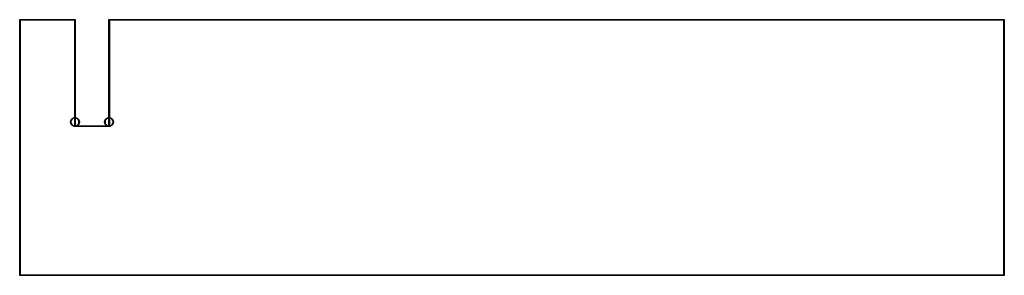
# Model space of a CAD drawing. Extents: x 87 to 362, y -188 to -117.
import ezdxf

# ---------------------------------------------------------------- set-up
doc = ezdxf.new("R2010")
doc.units = 0
doc.header["$MEASUREMENT"] = 0
doc.layers.add('BLACK', color=7, linetype='CONTINUOUS')

msp = doc.modelspace()

# ---------------------------------------------------------------- linework, layer by layer
at = {"layer": 'Black'}
for p, q in [((86.95, -116.681), (86.9511, -116.675)), ((86.95, -188.119), (86.95, -116.681)), ((86.9511, -116.668), (86.9534, -116.662)), ((86.9511, -116.675), (86.9511, -116.668)), ((86.9534, -116.662), (86.9545, -116.656)), ((86.9545, -116.656), (86.9578, -116.65)), ((86.9578, -116.65), (86.96, -116.644)), ((86.96, -116.644), (86.9643, -116.639)), ((86.9643, -116.639), (86.9675, -116.633)), ((86.9675, -116.633), (86.9726, -116.629)), ((86.9726, -116.629), (86.9768, -116.624)), ((86.9768, -116.624), (86.9825, -116.621)), ((86.9825, -116.621), (86.9875, -116.616)), ((86.9875, -116.616), (86.9937, -116.614)), ((86.9937, -116.614), (86.9993, -116.611)), ((86.9993, -116.611), (87.0058, -116.61)), ((87.0058, -116.61), (87.012, -116.607)), ((87.012, -116.607), (87.0185, -116.607)), ((87.0185, -116.607), (87.025, -116.606)), ((87.025, -116.606), (102.394, -116.606)), ((102.319, -116.756), (87.1, -116.756)), ((87.1, -116.756), (87.1, -188.044)), ((102.319, -144.01), (102.319, -116.756)), ((102.394, -116.606), (102.4, -116.607)), ((102.4, -116.607), (102.407, -116.607)), ((102.407, -116.607), (102.413, -116.61)), ((102.413, -116.61), (102.419, -116.611)), ((102.419, -116.611), (102.425, -116.614)), ((102.425, -116.614), (102.431, -116.616)), ((102.431, -116.616), (102.436, -116.621)), ((102.436, -116.621), (102.442, -116.624)), ((102.442, -116.624), (102.446, -116.629)), ((102.446, -116.629), (102.451, -116.633)), ((102.451, -116.633), (102.454, -116.639)), ((102.454, -116.639), (102.459, -116.644)), ((102.459, -116.644), (102.461, -116.65)), ((102.461, -116.65), (102.464, -116.656)), ((102.464, -116.656), (102.465, -116.662)), ((102.465, -116.662), (102.468, -116.668)), ((102.468, -116.668), (102.468, -116.675)), ((102.468, -116.675), (102.469, -116.681)), ((102.469, -116.681), (102.469, -144.01)), ((111.844, -116.681), (111.845, -116.675)), ((111.844, -144.01), (111.844, -116.681)), ((111.845, -116.668), (111.847, -116.662)), ((111.845, -116.675), (111.845, -116.668)), ((111.847, -116.662), (111.848, -116.656)), ((111.848, -116.656), (111.852, -116.65)), ((111.852, -116.65), (111.854, -116.644)), ((111.854, -116.644), (111.858, -116.639)), ((111.858, -116.639), (111.861, -116.633)), ((111.861, -116.633), (111.866, -116.629)), ((111.866, -116.629), (111.871, -116.624)), ((111.871, -116.624), (111.876, -116.621)), ((111.876, -116.621), (111.881, -116.616)), ((111.881, -116.616), (111.887, -116.614)), ((111.887, -116.614), (111.893, -116.611)), ((111.893, -116.611), (111.9, -116.61)), ((111.9, -116.61), (111.906, -116.607)), ((111.906, -116.607), (111.912, -116.607)), ((111.912, -116.607), (111.919, -116.606)), ((111.919, -116.606), (361.95, -116.606)), ((361.875, -116.756), (111.994, -116.756)), ((111.994, -116.756), (111.994, -144.01)), ((361.875, -188.044), (361.875, -116.756)), ((361.95, -116.606), (361.956, -116.607)), ((361.956, -116.607), (361.963, -116.607)), ((361.963, -116.607), (361.969, -116.61)), ((361.969, -116.61), (361.976, -116.611)), ((361.976, -116.611), (361.981, -116.614)), ((361.981, -116.614), (361.988, -116.616)), ((361.988, -116.616), (361.993, -116.621)), ((361.993, -116.621), (361.998, -116.624)), ((361.998, -116.624), (362.002, -116.629)), ((362.002, -116.629), (362.007, -116.633)), ((362.007, -116.633), (362.011, -116.639)), ((362.011, -116.639), (362.015, -116.644)), ((362.015, -116.644), (362.017, -116.65)), ((362.017, -116.65), (362.02, -116.656)), ((362.02, -116.656), (362.022, -116.662)), ((362.022, -116.662), (362.024, -116.668)), ((362.024, -116.668), (362.024, -116.675)), ((362.024, -116.675), (362.025, -116.681)), ((362.025, -116.681), (362.025, -188.119)), ((101.128, -145.256), (101.204, -144.823)), ((101.204, -145.689), (101.128, -145.256)), ((101.204, -144.823), (101.424, -144.443)), ((101.424, -146.07), (101.204, -145.689)), ((101.345, -144.875), (101.278, -145.256)), ((101.278, -145.256), (101.345, -145.638)), ((101.539, -144.539), (101.345, -144.875)), ((101.345, -145.638), (101.539, -145.973)), ((101.424, -144.443), (101.761, -144.16)), ((101.836, -144.29), (101.539, -144.539)), ((101.761, -144.16), (102.174, -144.01)), ((102.2, -144.158), (101.836, -144.29)), ((102.174, -144.01), (102.319, -144.01)), ((102.319, -144.158), (102.2, -144.158)), ((102.319, -146.355), (102.319, -144.158)), ((102.469, -144.01), (102.614, -144.01)), ((102.587, -144.158), (102.469, -144.158)), ((102.469, -144.158), (102.469, -146.355)), ((102.952, -144.29), (102.587, -144.158)), ((102.614, -144.01), (103.027, -144.16)), ((103.248, -144.539), (102.952, -144.29)), ((103.027, -144.16), (103.363, -144.443)), ((103.442, -144.875), (103.248, -144.539)), ((103.248, -145.973), (103.442, -145.638)), ((103.363, -144.443), (103.583, -144.823)), ((103.583, -145.689), (103.363, -146.07)), ((103.509, -145.256), (103.442, -144.875)), ((103.442, -145.638), (103.509, -145.256)), ((103.583, -144.823), (103.659, -145.256)), ((103.659, -145.256), (103.583, -145.689)), ((110.653, -145.256), (110.729, -144.823)), ((110.729, -145.689), (110.653, -145.256)), ((110.729, -144.823), (110.949, -144.443)), ((110.949, -146.07), (110.729, -145.689)), ((110.87, -144.875), (110.803, -145.256)), ((110.803, -145.256), (110.87, -145.638)), ((111.064, -144.539), (110.87, -144.875)), ((110.87, -145.638), (111.064, -145.973)), ((110.949, -144.443), (111.286, -144.16)), ((111.361, -144.29), (111.064, -144.539)), ((111.286, -144.16), (111.699, -144.01)), ((111.725, -144.158), (111.361, -144.29)), ((111.699, -144.01), (111.844, -144.01)), ((111.844, -144.158), (111.725, -144.158)), ((111.844, -146.355), (111.844, -144.158)), ((111.994, -144.01), (112.139, -144.01)), ((112.112, -144.158), (111.994, -144.158)), ((111.994, -144.158), (111.994, -146.355)), ((112.477, -144.29), (112.112, -144.158)), ((112.139, -144.01), (112.552, -144.16)), ((112.773, -144.539), (112.477, -144.29)), ((112.552, -144.16), (112.888, -144.443)), ((112.967, -144.875), (112.773, -144.539)), ((112.773, -145.973), (112.967, -145.638)), ((112.888, -144.443), (113.108, -144.823)), ((113.108, -145.689), (112.888, -146.07)), ((113.034, -145.256), (112.967, -144.875)), ((112.967, -145.638), (113.034, -145.256)), ((113.108, -144.823), (113.184, -145.256)), ((113.184, -145.256), (113.108, -145.689)), ((101.761, -146.352), (101.424, -146.07)), ((101.539, -145.973), (101.836, -146.222)), ((102.174, -146.503), (101.761, -146.352)), ((101.836, -146.222), (102.2, -146.355)), ((102.344, -146.503), (102.174, -146.503)), ((102.2, -146.355), (102.319, -146.355)), ((102.346, -146.504), (102.344, -146.503)), ((102.351, -146.508), (102.346, -146.504)), ((102.356, -146.512), (102.351, -146.508)), ((102.362, -146.514), (102.356, -146.512)), ((102.368, -146.517), (102.362, -146.514)), ((102.375, -146.518), (102.368, -146.517)), ((102.381, -146.521), (102.375, -146.518)), ((102.387, -146.521), (102.381, -146.521)), ((102.394, -146.522), (102.387, -146.521)), ((111.919, -146.522), (102.394, -146.522)), ((102.469, -146.355), (102.587, -146.355)), ((102.587, -146.355), (102.952, -146.222)), ((102.952, -146.222), (103.248, -145.973)), ((103.027, -146.352), (102.973, -146.372)), ((102.973, -146.372), (111.34, -146.372)), ((103.363, -146.07), (103.027, -146.352)), ((111.286, -146.352), (110.949, -146.07)), ((111.064, -145.973), (111.361, -146.222)), ((111.34, -146.372), (111.286, -146.352)), ((111.361, -146.222), (111.725, -146.355)), ((111.725, -146.355), (111.844, -146.355)), ((111.925, -146.521), (111.919, -146.522)), ((111.932, -146.521), (111.925, -146.521)), ((111.938, -146.518), (111.932, -146.521)), ((111.944, -146.517), (111.938, -146.518)), ((111.95, -146.514), (111.944, -146.517)), ((111.956, -146.512), (111.95, -146.514)), ((111.961, -146.508), (111.956, -146.512)), ((111.967, -146.504), (111.961, -146.508)), ((111.968, -146.503), (111.967, -146.504)), ((112.139, -146.503), (111.968, -146.503)), ((111.994, -146.355), (112.112, -146.355)), ((112.112, -146.355), (112.477, -146.222)), ((112.552, -146.352), (112.139, -146.503)), ((112.477, -146.222), (112.773, -145.973)), ((112.888, -146.07), (112.552, -146.352)), ((86.9511, -188.125), (86.95, -188.119)), ((86.9511, -188.132), (86.9511, -188.125)), ((86.9534, -188.138), (86.9511, -188.132)), ((86.9545, -188.144), (86.9534, -188.138)), ((86.9578, -188.15), (86.9545, -188.144)), ((86.96, -188.156), (86.9578, -188.15)), ((86.9643, -188.161), (86.96, -188.156)), ((86.9675, -188.167), (86.9643, -188.161)), ((86.9726, -188.171), (86.9675, -188.167)), ((86.9768, -188.176), (86.9726, -188.171)), ((86.9825, -188.179), (86.9768, -188.176)), ((86.9875, -188.184), (86.9825, -188.179)), ((86.9937, -188.186), (86.9875, -188.184)), ((86.9993, -188.189), (86.9937, -188.186)), ((87.0058, -188.19), (86.9993, -188.189)), ((87.012, -188.193), (87.0058, -188.19)), ((87.0185, -188.193), (87.012, -188.193)), ((87.025, -188.194), (87.0185, -188.193)), ((361.95, -188.194), (87.025, -188.194)), ((87.1, -188.044), (361.875, -188.044)), ((361.956, -188.193), (361.95, -188.194)), ((361.963, -188.193), (361.956, -188.193)), ((361.969, -188.19), (361.963, -188.193)), ((361.976, -188.189), (361.969, -188.19)), ((361.981, -188.186), (361.976, -188.189)), ((361.988, -188.184), (361.981, -188.186)), ((361.993, -188.179), (361.988, -188.184)), ((361.998, -188.176), (361.993, -188.179)), ((362.002, -188.171), (361.998, -188.176)), ((362.007, -188.167), (362.002, -188.171)), ((362.011, -188.161), (362.007, -188.167)), ((362.015, -188.156), (362.011, -188.161)), ((362.017, -188.15), (362.015, -188.156)), ((362.02, -188.144), (362.017, -188.15)), ((362.022, -188.138), (362.02, -188.144)), ((362.024, -188.132), (362.022, -188.138)), ((362.025, -188.119), (362.024, -188.125)), ((362.024, -188.125), (362.024, -188.132))]:
    msp.add_line(p, q, dxfattribs=at)

doc.saveas('drawing.dxf')
